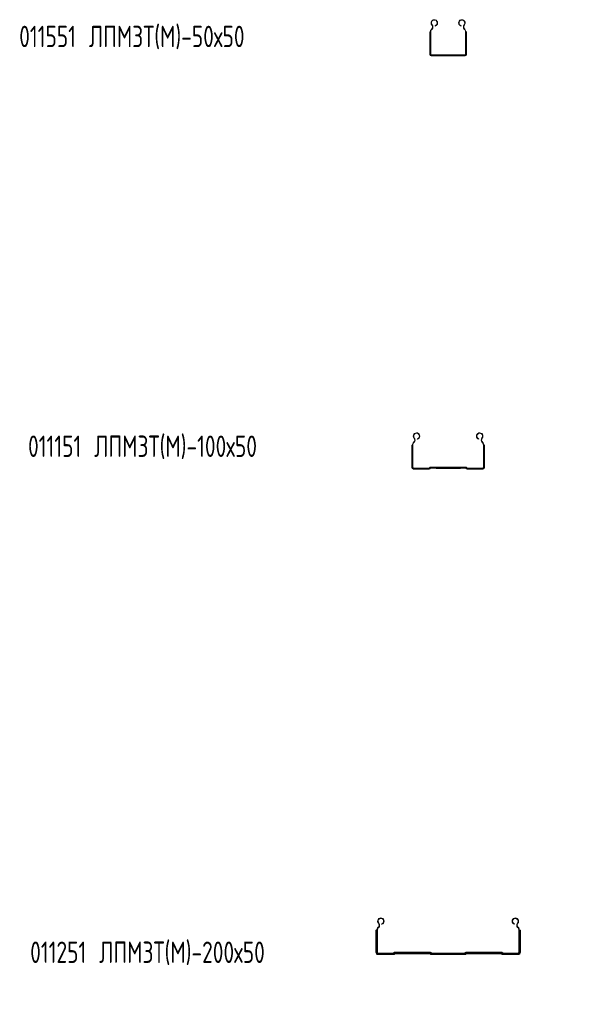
# Model space of a CAD drawing. Header units: millimetres. Extents: x -583 to 2827, y -4183 to -259.
# Tile 11 of 19: x -574 to 216, y -1640 to -259. Entities that reach past the tile are written whole.
import ezdxf

# ---------------------------------------------------------------- set-up
doc = ezdxf.new("R2010")
doc.units = ezdxf.units.MM
doc.styles.add('SLDTEXTSTYLE0', font='TXT', dxfattribs={"width": 0.7, "bigfont": 'bigfont'})

msp = doc.modelspace()

# ---------------------------------------------------------------- linework, layer by layer
at = {"color": 7, "linetype": 'Continuous', "lineweight": 15}
for p, q in [((2.3, -275.8), (2, -275.8)), ((2, -307.4), (2, -275.8)), ((2.6, -275.8), (2.3, -275.8)), ((2.3, -307.4), (2.3, -275.8)), ((2.8, -275.8), (2.6, -275.8)), ((2.6, -307.4), (2.6, -275.8)), ((2.8, -275.8), (3.3, -275.8)), ((2.8, -307.4), (2.8, -275.8)), ((3.3, -307.4), (3.3, -275.8)), ((4.4, -271.7), (4.8, -271.3)), ((4.4, -271.7), (4.8, -272.1)), ((4.8, -271.3), (5.2, -271.7)), ((4.8, -272.1), (5.2, -271.7)), ((4.9, -266), (5.4, -265.7)), ((9.6, -267.5), (9.5, -267)), ((45.9, -267.5), (46.1, -267)), ((50.6, -266), (50.2, -265.7)), ((50.8, -271.3), (50.4, -271.7)), ((50.4, -271.7), (50.7, -272.1)), ((51.1, -271.7), (50.7, -272.1)), ((50.8, -271.3), (51.1, -271.7)), ((52.8, -275.8), (52.2, -275.8)), ((52.2, -275.8), (52.2, -307.4)), ((52.8, -275.8), (52.8, -307.4)), ((52.8, -275.8), (53, -275.8)), ((53, -275.8), (53, -307.4)), ((53, -275.8), (53.2, -275.8)), ((53.2, -275.8), (53.2, -307.4)), ((53.2, -275.8), (53.6, -275.8)), ((53.6, -275.8), (53.6, -307.4)), ((2.3, -307.4), (2, -307.4)), ((2.6, -307.4), (2.3, -307.4)), ((2.8, -307.4), (2.6, -307.4)), ((2.8, -307.4), (3.3, -307.4)), ((4, -308.6), (4, -308)), ((51.6, -308), (4, -308)), ((51.6, -308.6), (4, -308.6)), ((4, -308.6), (4, -308.7)), ((51.6, -308.7), (4, -308.7)), ((4, -308.7), (4, -309)), ((51.6, -309), (4, -309)), ((4, -309), (4, -309.4)), ((51.6, -309.4), (4, -309.4)), ((51.6, -308.6), (51.6, -308)), ((51.6, -308.6), (51.6, -308.7)), ((51.6, -308.7), (51.6, -309)), ((51.6, -309), (51.6, -309.4)), ((52.8, -307.4), (52.2, -307.4)), ((52.8, -307.4), (53, -307.4)), ((53, -307.4), (53.2, -307.4)), ((53.2, -307.4), (53.6, -307.4)), ((-22.7, -855.6), (-23, -855.6)), ((-23, -887.2), (-23, -855.6)), ((-22.4, -855.6), (-22.7, -855.6)), ((-22.7, -887.2), (-22.7, -855.6)), ((-22.2, -855.6), (-22.4, -855.6)), ((-22.4, -887.2), (-22.4, -855.6)), ((-22.2, -887.2), (-22.2, -855.6)), ((-22.2, -855.6), (-21.7, -855.6)), ((-21.7, -887.2), (-21.7, -855.6)), ((-20.6, -851.5), (-20.2, -851.2)), ((-20.6, -851.5), (-20.2, -851.9)), ((-20.2, -851.2), (-19.8, -851.5)), ((-20.2, -851.9), (-19.8, -851.5)), ((-20.1, -845.8), (-19.6, -845.5)), ((-15.4, -847.3), (-15.5, -846.8)), ((70.9, -847.3), (71.1, -846.8)), ((75.6, -845.8), (75.2, -845.5)), ((75.8, -851.2), (75.4, -851.5)), ((75.4, -851.5), (75.7, -851.9)), ((76.1, -851.5), (75.7, -851.9)), ((75.8, -851.2), (76.1, -851.5)), ((77.2, -855.6), (77.2, -887.2)), ((77.8, -855.6), (77.2, -855.6)), ((77.8, -855.6), (77.8, -887.2)), ((77.8, -855.6), (78, -855.6)), ((78, -855.6), (78, -887.2)), ((78, -855.6), (78.2, -855.6)), ((78.2, -855.6), (78.2, -887.2)), ((78.2, -855.6), (78.6, -855.6)), ((78.6, -855.6), (78.6, -887.2)), ((-22.7, -887.2), (-23, -887.2)), ((-22.4, -887.2), (-22.7, -887.2)), ((-22.2, -887.2), (-22.4, -887.2)), ((-22.2, -887.2), (-21.7, -887.2)), ((1, -887.8), (-21, -887.8)), ((-21, -888.4), (-21, -887.8)), ((1, -888.4), (-21, -888.4)), ((-21, -888.4), (-21, -888.6)), ((1, -888.6), (-21, -888.6)), ((-21, -888.6), (-21, -888.8)), ((1, -888.8), (-21, -888.8)), ((-21, -888.8), (-21, -889.2)), ((1, -889.2), (-21, -889.2)), ((1, -888.4), (1, -887.8)), ((1, -888.4), (1, -888.6)), ((1, -888.6), (1, -888.8)), ((1, -888.8), (1, -889.2)), ((2.1, -887.1), (1.6, -887.6)), ((2, -888), (1.6, -887.6)), ((2.5, -887.5), (2, -888)), ((2, -888), (2.1, -888.1)), ((2.5, -887.5), (2.1, -887.1)), ((2.6, -887.6), (2.1, -888.1)), ((2.1, -888.1), (2.3, -888.3)), ((2.8, -887.8), (2.3, -888.3)), ((2.3, -888.3), (2.6, -888.5)), ((2.5, -887.5), (2.6, -887.6)), ((2.6, -887.6), (2.8, -887.8)), ((3.1, -888), (2.6, -888.5)), ((2.8, -887.8), (3.1, -888)), ((3.1, -887.2), (3.1, -886.6)), ((52.4, -886.6), (3.1, -886.6)), ((52.4, -887.2), (3.1, -887.2)), ((3.1, -887.2), (3.1, -887.4)), ((3.1, -887.4), (3.1, -887.6)), ((3.1, -887.6), (3.1, -888)), ((10.2, -888), (3.1, -888)), ((17.8, -888.2), (10.8, -888.2)), ((17.8, -887.5), (17.8, -887.2)), ((37.8, -887.5), (17.8, -887.5)), ((17.8, -887.5), (17.8, -888.2)), ((37.8, -888.2), (17.8, -888.2)), ((37.8, -887.5), (37.8, -887.2)), ((37.8, -888.2), (37.8, -887.5)), ((44.7, -888.2), (37.8, -888.2)), ((52.4, -888), (45.4, -888)), ((52.4, -887.2), (52.4, -886.6)), ((52.4, -887.2), (52.4, -887.4)), ((52.4, -887.4), (52.4, -887.6)), ((52.4, -887.6), (52.4, -888)), ((52.7, -887.8), (52.5, -888)), ((53, -888.5), (52.5, -888)), ((52.9, -887.6), (52.7, -887.8)), ((53.2, -888.3), (52.7, -887.8)), ((53, -887.5), (52.9, -887.6)), ((53.4, -888.1), (52.9, -887.6)), ((53, -887.5), (53.4, -887.1)), ((53.5, -888), (53, -887.5)), ((53.2, -888.3), (53, -888.5)), ((53.4, -888.1), (53.2, -888.3)), ((53.9, -887.6), (53.4, -887.1)), ((53.5, -888), (53.4, -888.1)), ((53.5, -888), (53.9, -887.6)), ((54.6, -888.4), (54.6, -887.8)), ((76.6, -887.8), (54.6, -887.8)), ((76.6, -888.4), (54.6, -888.4)), ((54.6, -888.4), (54.6, -888.6)), ((76.6, -888.6), (54.6, -888.6)), ((54.6, -888.6), (54.6, -888.8)), ((76.6, -888.8), (54.6, -888.8)), ((54.6, -888.8), (54.6, -889.2)), ((76.6, -889.2), (54.6, -889.2)), ((76.6, -888.4), (76.6, -887.8)), ((76.6, -888.4), (76.6, -888.6)), ((76.6, -888.6), (76.6, -888.8)), ((76.6, -888.8), (76.6, -889.2)), ((77.8, -887.2), (77.2, -887.2)), ((77.8, -887.2), (78, -887.2)), ((78, -887.2), (78.2, -887.2)), ((78.2, -887.2), (78.6, -887.2)), ((-70.6, -1532.3), (-70.2, -1531.9)), ((-70.6, -1532.3), (-70.1, -1532.8)), ((-70.2, -1531.9), (-69.7, -1532.4)), ((-70.1, -1526.6), (-69.5, -1526.2)), ((-70.1, -1532.8), (-69.7, -1532.4)), ((-65.4, -1528.1), (-65.6, -1527.4)), ((120.9, -1528.1), (121.1, -1527.4)), ((125.6, -1526.6), (125.1, -1526.2)), ((125.8, -1531.9), (125.3, -1532.4)), ((125.3, -1532.4), (125.6, -1532.8)), ((126.1, -1532.3), (125.6, -1532.8)), ((125.8, -1531.9), (126.1, -1532.3)), ((-73.1, -1536.4), (-73.6, -1536.4)), ((-73.6, -1567.3), (-73.6, -1536.4)), ((-72.6, -1536.4), (-73.1, -1536.4)), ((-73.1, -1567.3), (-73.1, -1536.4)), ((-72.2, -1536.4), (-72.6, -1536.4)), ((-72.6, -1567.3), (-72.6, -1536.4)), ((-72.2, -1536.4), (-71.5, -1536.4)), ((-72.2, -1567.3), (-72.2, -1536.4)), ((-71.5, -1567.3), (-71.5, -1536.4)), ((127.8, -1536.4), (127.1, -1536.4)), ((127.1, -1536.4), (127.1, -1567.3)), ((127.8, -1536.4), (128.1, -1536.4)), ((127.8, -1536.4), (127.8, -1567.3)), ((128.1, -1536.4), (128.1, -1567.3)), ((128.1, -1536.4), (128.7, -1536.4)), ((128.7, -1536.4), (128.7, -1567.3)), ((128.7, -1536.4), (129.2, -1536.4)), ((129.2, -1536.4), (129.2, -1567.3)), ((-73.1, -1567.3), (-73.6, -1567.3)), ((-72.6, -1567.3), (-73.1, -1567.3)), ((-72.2, -1567.3), (-72.6, -1567.3)), ((-72.2, -1567.3), (-71.5, -1567.3)), ((-70.4, -1569.1), (-70.4, -1568.4)), ((-49.3, -1568.4), (-70.4, -1568.4)), ((-70.4, -1569.1), (-70.4, -1569.5)), ((-49.3, -1569.1), (-70.4, -1569.1)), ((-49.3, -1569.5), (-70.4, -1569.5)), ((-70.4, -1569.5), (-70.4, -1570)), ((-49.3, -1570), (-70.4, -1570)), ((-70.4, -1570), (-70.4, -1570.5)), ((-49.3, -1570.5), (-70.4, -1570.5)), ((-49.3, -1569.1), (-49.3, -1568.4)), ((-49.3, -1569.1), (-49.3, -1569.5)), ((-49.3, -1569.5), (-49.3, -1570)), ((-49.3, -1570), (-49.3, -1570.5)), ((-48.2, -1567.9), (-48.3, -1568)), ((-47.8, -1568.5), (-48.3, -1568)), ((-47.7, -1568.4), (-48.2, -1567.9)), ((-47.7, -1568.4), (-47.8, -1568.5)), ((-47.8, -1568.5), (-47.5, -1568.8)), ((-47.7, -1568.4), (-47.4, -1568.6)), ((-47.4, -1568.6), (-47.5, -1568.8)), ((-47.5, -1568.8), (-47.2, -1569.1)), ((-47.4, -1568.6), (-47, -1569)), ((-47, -1569), (-47.2, -1569.1)), ((-47.2, -1569.1), (-46.8, -1569.5)), ((-47, -1569), (-46.7, -1569.4)), ((-46.7, -1569.4), (-46.8, -1569.5)), ((-46.6, -1567.9), (-46.6, -1567.2)), ((2.2, -1567.2), (-46.6, -1567.2)), ((-46.6, -1567.9), (-46.6, -1568.3)), ((2.2, -1567.9), (-46.6, -1567.9)), ((-46.6, -1568.3), (-46.6, -1568.8)), ((-46.6, -1568.8), (-46.6, -1569.3)), ((2.2, -1569.3), (-46.6, -1569.3)), ((-32.2, -1568.9), (-39.2, -1568.9)), ((-32.2, -1567.9), (-32.2, -1568.2)), ((-12.2, -1568.2), (-32.2, -1568.2)), ((-32.2, -1568.2), (-32.2, -1568.9)), ((-12.2, -1568.9), (-32.2, -1568.9)), ((-12.2, -1568.2), (-12.2, -1567.9)), ((-12.2, -1568.9), (-12.2, -1568.2)), ((-5.3, -1568.9), (-12.2, -1568.9)), ((2.2, -1567.9), (2.2, -1567.2)), ((2.2, -1567.9), (2.2, -1568.3)), ((2.2, -1568.3), (2.2, -1568.8)), ((2.2, -1568.8), (2.2, -1569.3)), ((2.6, -1569), (2.2, -1569.4)), ((2.3, -1569.5), (2.2, -1569.4)), ((2.7, -1569.1), (2.3, -1569.5)), ((3, -1568.6), (2.6, -1569)), ((2.7, -1569.1), (2.6, -1569)), ((3.1, -1568.8), (2.7, -1569.1)), ((3.2, -1568.4), (3, -1568.6)), ((3.1, -1568.8), (3, -1568.6)), ((3.3, -1568.5), (3.1, -1568.8)), ((3.2, -1568.4), (3.7, -1567.9)), ((3.3, -1568.5), (3.2, -1568.4)), ((3.3, -1568.5), (3.8, -1568)), ((3.8, -1568), (3.7, -1567.9)), ((4.9, -1569.1), (4.9, -1568.4)), ((50.7, -1568.4), (4.9, -1568.4)), ((4.9, -1569.1), (4.9, -1569.5)), ((50.7, -1569.1), (4.9, -1569.1)), ((50.7, -1569.5), (4.9, -1569.5)), ((4.9, -1569.5), (4.9, -1570)), ((50.7, -1570), (4.9, -1570)), ((4.9, -1570), (4.9, -1570.5)), ((50.7, -1570.5), (4.9, -1570.5)), ((50.7, -1569.1), (50.7, -1568.4)), ((50.7, -1569.1), (50.7, -1569.5)), ((50.7, -1569.5), (50.7, -1570)), ((50.7, -1570), (50.7, -1570.5)), ((51.8, -1567.9), (51.7, -1568)), ((52.2, -1568.5), (51.7, -1568)), ((52.3, -1568.4), (51.8, -1567.9)), ((52.3, -1568.4), (52.2, -1568.5)), ((52.2, -1568.5), (52.5, -1568.8)), ((52.3, -1568.4), (52.6, -1568.6)), ((52.6, -1568.6), (52.5, -1568.8)), ((52.5, -1568.8), (52.8, -1569.1)), ((52.6, -1568.6), (53, -1569)), ((53, -1569), (52.8, -1569.1)), ((52.8, -1569.1), (53.2, -1569.5)), ((53, -1569), (53.3, -1569.4)), ((53.3, -1569.4), (53.2, -1569.5)), ((53.4, -1567.9), (53.4, -1567.2)), ((102.2, -1567.2), (53.4, -1567.2)), ((53.4, -1567.9), (53.4, -1568.3)), ((102.2, -1567.9), (53.4, -1567.9)), ((53.4, -1568.3), (53.4, -1568.8)), ((53.4, -1568.8), (53.4, -1569.3)), ((102.2, -1569.3), (53.4, -1569.3)), ((67.8, -1568.9), (60.8, -1568.9)), ((67.8, -1567.9), (67.8, -1568.2)), ((87.8, -1568.2), (67.8, -1568.2)), ((67.8, -1568.9), (67.8, -1568.2)), ((87.8, -1568.9), (67.8, -1568.9)), ((87.8, -1568.2), (87.8, -1567.9)), ((87.8, -1568.9), (87.8, -1568.2)), ((94.7, -1568.9), (87.8, -1568.9)), ((102.2, -1567.9), (102.2, -1567.2)), ((102.2, -1567.9), (102.2, -1568.3)), ((102.2, -1568.3), (102.2, -1568.8)), ((102.2, -1568.8), (102.2, -1569.3)), ((102.6, -1569), (102.2, -1569.4)), ((102.3, -1569.5), (102.2, -1569.4)), ((102.7, -1569.1), (102.3, -1569.5)), ((103, -1568.6), (102.6, -1569)), ((102.7, -1569.1), (102.6, -1569)), ((103.1, -1568.8), (102.7, -1569.1)), ((103.2, -1568.4), (103, -1568.6)), ((103.1, -1568.8), (103, -1568.6)), ((103.3, -1568.5), (103.1, -1568.8)), ((103.2, -1568.4), (103.7, -1567.9)), ((103.3, -1568.5), (103.2, -1568.4)), ((103.3, -1568.5), (103.8, -1568)), ((103.8, -1568), (103.7, -1567.9)), ((104.9, -1569.1), (104.9, -1568.4)), ((126, -1568.4), (104.9, -1568.4)), ((104.9, -1569.1), (104.9, -1569.5)), ((126, -1569.1), (104.9, -1569.1)), ((126, -1569.5), (104.9, -1569.5)), ((104.9, -1569.5), (104.9, -1570)), ((126, -1570), (104.9, -1570)), ((104.9, -1570), (104.9, -1570.5)), ((126, -1570.5), (104.9, -1570.5)), ((126, -1569.1), (126, -1568.4)), ((126, -1569.1), (126, -1569.5)), ((126, -1569.5), (126, -1570)), ((126, -1570), (126, -1570.5)), ((127.8, -1567.3), (127.1, -1567.3)), ((127.8, -1567.3), (128.1, -1567.3)), ((128.1, -1567.3), (128.7, -1567.3)), ((128.7, -1567.3), (129.2, -1567.3))]:
    msp.add_line(p, q, dxfattribs=at)
at = {"color": 8, "linetype": 'Continuous', "lineweight": 15}
for p, q in [((9.7, -887.4), (3.1, -887.4)), ((9.9, -887.6), (3.1, -887.6)), ((17.8, -887.5), (9.8, -887.5)), ((45.8, -887.5), (37.8, -887.5)), ((52.4, -887.6), (45.7, -887.6)), ((52.4, -887.4), (45.8, -887.4)), ((-40.2, -1568.3), (-46.6, -1568.3)), ((-39.7, -1568.8), (-46.6, -1568.8)), ((-32.2, -1568.2), (-40.2, -1568.2)), ((-4.2, -1568.2), (-12.2, -1568.2)), ((2.2, -1568.8), (-4.8, -1568.8)), ((2.2, -1568.3), (-4.3, -1568.3)), ((59.8, -1568.3), (53.4, -1568.3)), ((60.3, -1568.8), (53.4, -1568.8)), ((67.8, -1568.2), (59.8, -1568.2)), ((95.8, -1568.2), (87.8, -1568.2)), ((102.2, -1568.8), (95.2, -1568.8)), ((102.2, -1568.3), (95.7, -1568.3))]:
    msp.add_line(p, q, dxfattribs=at)
at = {"color": 7, "linetype": 'Continuous', "lineweight": 15}
for centre, radius, start, end in [((8.4, -263.1), 4.55, 285, 219.6825), ((8.4, -263.1), 4, 285, 219.6825), ((47.1, -263.1), 4.55, 320.3175, 255), ((47.1, -263.1), 4, 320.3175, 255), ((8.8, -275.8), 6, 136.4642, 180), ((8.8, -275.8), 5.45, 136.4642, 180), ((1.9, -268.6), 4, 316.4642, 39.6825), ((1.9, -268.6), 4.55, 316.4642, 39.6825), ((53.7, -268.6), 4.55, 140.3175, 223.5358), ((53.7, -268.6), 4, 140.3175, 223.5358), ((46.8, -275.8), 5.45, 0, 43.5358), ((46.8, -275.8), 6, 0, 43.5358), ((4, -307.4), 2, 180, 270), ((4, -307.4), 1.63, 180, 270), ((4, -307.4), 1.38, 180, 270), ((4, -307.4), 1.2, 180, 270), ((4, -307.4), 0.65, 180, 270), ((51.6, -307.4), 0.65, 270, 0), ((51.6, -307.4), 1.2, 270, 0), ((51.6, -307.4), 1.38, 270, 0), ((51.6, -307.4), 1.63, 270, 0), ((51.6, -307.4), 2, 270, 0), ((-16.6, -842.9), 4.55, 285, 219.6825), ((-16.6, -842.9), 4, 285, 219.6825), ((72.1, -842.9), 4.55, 320.3175, 255), ((72.1, -842.9), 4, 320.3175, 255), ((-16.2, -855.6), 6, 136.4642, 180), ((-16.2, -855.6), 5.45, 136.4642, 180), ((-23.1, -848.4), 4, 316.4642, 39.6825), ((-23.1, -848.4), 4.55, 316.4642, 39.6825), ((78.7, -848.4), 4.55, 140.3175, 223.5358), ((78.7, -848.4), 4, 140.3175, 223.5358), ((71.8, -855.6), 5.45, 0, 43.5358), ((71.8, -855.6), 6, 0, 43.5358), ((-21, -887.2), 2, 180, 270), ((-21, -887.2), 1.63, 180, 270), ((-21, -887.2), 1.38, 180, 270), ((-21, -887.2), 1.2, 180, 270), ((-21, -887.2), 0.65, 180, 270), ((1, -886.9), 0.9, 270, 315), ((1, -886.9), 1.45, 270, 315), ((1, -886.9), 1.63, 270, 315), ((1, -886.9), 1.88, 270, 315), ((1, -886.9), 2.25, 270, 315), ((3.1, -888.1), 1.45, 90, 135), ((3.1, -888.1), 0.9, 90, 135), ((3.1, -888.1), 0.717, 90, 135), ((3.1, -888.1), 0.467, 90, 135), ((3.1, -888.1), 0.1, 90, 135), ((9.4, -887.6), 0.4, 19.4712, 90), ((10.8, -887.1), 1.1, 199.4712, 270), ((44.7, -887.1), 1.1, 270, 340.5288), ((46.1, -887.6), 0.4, 90, 160.5288), ((52.4, -888.1), 1.45, 45, 90), ((52.4, -888.1), 0.9, 45, 90), ((52.4, -888.1), 0.717, 45, 90), ((52.4, -888.1), 0.467, 45, 90), ((52.4, -888.1), 0.1, 45, 90), ((54.6, -886.9), 2.25, 225, 270), ((54.6, -886.9), 1.88, 225, 270), ((54.6, -886.9), 1.63, 225, 270), ((54.6, -886.9), 1.45, 225, 270), ((54.6, -886.9), 0.9, 225, 270), ((76.6, -887.2), 0.65, 270, 0), ((76.6, -887.2), 1.2, 270, 0), ((76.6, -887.2), 1.38, 270, 0), ((76.6, -887.2), 1.63, 270, 0), ((76.6, -887.2), 2, 270, 0), ((-66.6, -1523.7), 4.55, 285, 219.6825), ((-66.6, -1523.7), 3.85, 285, 219.6825), ((122.1, -1523.7), 4.55, 320.3175, 255), ((122.1, -1523.7), 3.85, 320.3175, 255), ((-66.2, -1536.4), 6, 136.4642, 180), ((-66.2, -1536.4), 5.3, 136.4642, 180), ((-73.1, -1529.2), 4, 316.4642, 39.6825), ((-73.1, -1529.2), 4.7, 316.4642, 39.6825), ((128.7, -1529.2), 4.7, 140.3175, 223.5358), ((128.7, -1529.2), 4, 140.3175, 223.5358), ((121.8, -1536.4), 5.3, 0, 43.5358), ((121.8, -1536.4), 6, 0, 43.5358), ((-70.4, -1567.3), 3.2, 180, 270), ((-70.4, -1567.3), 2.68, 180, 270), ((-70.4, -1567.3), 2.16, 180, 270), ((-70.4, -1567.3), 1.8, 180, 270), ((-70.4, -1567.3), 1.1, 180, 270), ((-49.3, -1566.9), 1.5, 270, 315), ((-49.3, -1566.9), 2.2, 270, 315), ((-49.3, -1566.9), 2.56, 270, 315), ((-49.3, -1566.9), 3.08, 270, 315), ((-49.3, -1566.9), 3.6, 270, 315), ((-46.6, -1569.4), 2.2, 90, 135), ((-46.6, -1569.4), 1.5, 90, 135), ((-46.6, -1569.4), 1.14, 90, 135), ((-46.6, -1569.4), 0.623, 90, 135), ((-46.6, -1569.4), 0.1, 90, 135), ((-40.6, -1568.3), 0.4, 19.4712, 90), ((-39.2, -1567.8), 1.1, 199.4712, 270), ((-5.3, -1567.8), 1.1, 270, 340.5288), ((-3.9, -1568.3), 0.4, 90, 160.5288), ((2.2, -1569.4), 2.2, 45, 90), ((2.2, -1569.4), 1.5, 45, 90), ((2.2, -1569.4), 1.14, 45, 90), ((2.2, -1569.4), 0.623, 45, 90), ((2.2, -1569.4), 0.1, 45, 90), ((4.9, -1566.9), 3.6, 225, 270), ((4.9, -1566.9), 3.08, 225, 270), ((4.9, -1566.9), 2.56, 225, 270), ((4.9, -1566.9), 2.2, 225, 270), ((4.9, -1566.9), 1.5, 225, 270), ((50.7, -1566.9), 1.5, 270, 315), ((50.7, -1566.9), 2.2, 270, 315), ((50.7, -1566.9), 2.56, 270, 315), ((50.7, -1566.9), 3.08, 270, 315), ((50.7, -1566.9), 3.6, 270, 315), ((53.4, -1569.4), 2.2, 90, 135), ((53.4, -1569.4), 1.5, 90, 135), ((53.4, -1569.4), 1.14, 90, 135), ((53.4, -1569.4), 0.623, 90, 135), ((53.4, -1569.4), 0.1, 90, 135), ((59.4, -1568.3), 0.4, 19.4712, 90), ((60.8, -1567.8), 1.1, 199.4712, 270), ((94.7, -1567.8), 1.1, 270, 340.5288), ((96.1, -1568.3), 0.4, 90, 160.5288), ((102.2, -1569.4), 2.2, 45, 90), ((102.2, -1569.4), 1.5, 45, 90), ((102.2, -1569.4), 1.14, 45, 90), ((102.2, -1569.4), 0.623, 45, 90), ((102.2, -1569.4), 0.1, 45, 90), ((104.9, -1566.9), 3.6, 225, 270), ((104.9, -1566.9), 3.08, 225, 270), ((104.9, -1566.9), 2.56, 225, 270), ((104.9, -1566.9), 2.2, 225, 270), ((104.9, -1566.9), 1.5, 225, 270), ((126, -1567.3), 2.16, 270, 0), ((126, -1567.3), 2.68, 270, 0), ((126, -1567.3), 3.2, 270, 0), ((126, -1567.3), 1.1, 270, 0), ((126, -1567.3), 1.8, 270, 0)]:
    msp.add_arc(centre, radius, start, end, dxfattribs=at)

# ---------------------------------------------------------------- texts
at = {"color": 7, "linetype": 'Continuous', "lineweight": 0, "char_height": 30, "attachment_point": 1, "style": 'SLDTEXTSTYLE0'}
for s, insert in [('011551 \\M+1844C\\M+18450\\M+1844D\\M+18448\\M+18453(\\M+1844D)-50\\M+1848750', (-574.3, -267.1)), ('011151 \\M+1844C\\M+18450\\M+1844D\\M+18448\\M+18453(\\M+1844D)-100\\M+1848750', (-561.9, -842.2)), ('011251 \\M+1844C\\M+18450\\M+1844D\\M+18448\\M+18453(\\M+1844D)-200\\M+1848750', (-558.9, -1552.3))]:
    msp.add_mtext(s, dxfattribs=dict(at, insert=insert))

doc.saveas('drawing.dxf')
